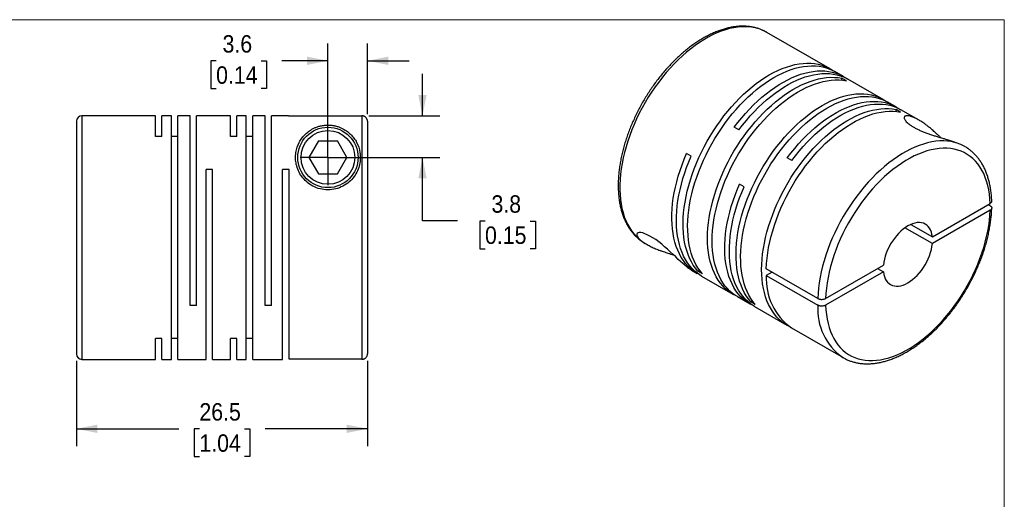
# Model space of a CAD drawing. Header units: millimetres. Extents: x 0 to 140, y 0 to 108.
# Tile 3 of 3: x 50 to 140, y 64 to 108. Entities that reach past the tile are written whole.
import ezdxf

# ---------------------------------------------------------------- set-up
doc = ezdxf.new("R2010")
doc.units = ezdxf.units.MM
doc.header["$LTSCALE"] = 0.5
doc.linetypes.add('SLD-Solid', pattern=[0])
doc.layers.add('SLD-0', color=7, linetype='SLD-Solid', lineweight=25)
doc.styles.add('SLDTEXTSTYLE0', font='GOTHIC.TTF', dxfattribs={"width": 0.913})
doc.dimstyles.new('SLDDIMSTYLE1', dxfattribs={"dimtxt": 1.5875, "dimasz": 1.905, "dimexe": 0, "dimexo": 0.0625, "dimgap": 0.396875, "dimtad": 0, "dimtih": 1, "dimtoh": 1, "dimdec": 1, "dimrnd": 1e-09, "dimzin": 12, "dimdsep": 46, "dimtxsty": 'SLDTEXTSTYLE0', "dimsah": 1, "dimcen": 0.09, "dimadec": 0, "dimazin": 3, "dimtfac": 1, "dimtdec": 1, "dimtmove": 0, "dimatfit": 0, "dimfxl": 0, "dimfrac": 2, "dimtolj": 1, "dimtzin": 12, "dimarcsym": 0})
doc.dimstyles.new('SLDDIMSTYLE3', dxfattribs={"dimtxt": 1.5875, "dimasz": 1.905, "dimexe": 0, "dimexo": 0.0625, "dimgap": 0.396875, "dimtad": 0, "dimtih": 1, "dimtoh": 1, "dimdec": 1, "dimrnd": 1e-09, "dimzin": 12, "dimdsep": 46, "dimtxsty": 'SLDTEXTSTYLE0', "dimsah": 1, "dimcen": 0.09, "dimadec": 0, "dimazin": 3, "dimtfac": 1, "dimtdec": 1, "dimtofl": 0, "dimtmove": 0, "dimatfit": 3, "dimfxl": 0, "dimfrac": 2, "dimtolj": 1, "dimtzin": 12, "dimarcsym": 0})

# ---------------------------------------------------------------- blocks, each defined once
blk = doc.blocks.new('Block2')
at = {"color": 7, "linetype": 'SLD-Solid', "lineweight": 18}
for p, q in [((139.701, 107.951), (0.001, 107.951)), ((139.701, 0.001), (139.701, 107.951))]:
    blk.add_line(p, q, dxfattribs=at)
blk = doc.blocks.new('_D_6')
at = {"layer": 'SLD-0'}
for p, q in [((55.211, 76.864), (55.211, 69.084)), ((81.711, 76.87), (81.711, 69.084)), ((55.211, 70.672), (64.532, 70.672)), ((66.408, 70.66), (65.925, 70.66)), ((65.925, 70.66), (65.925, 68.139)), ((70.514, 70.66), (70.997, 70.66)), ((70.997, 70.66), (70.997, 68.139)), ((81.711, 70.672), (72.39, 70.672)), ((65.925, 68.139), (66.408, 68.139)), ((70.997, 68.139), (70.514, 68.139))]:
    blk.add_line(p, q, dxfattribs=at)
for points in [[(55.211, 70.672), (57.116, 70.291), (57.116, 71.053)], [(81.711, 70.672), (79.806, 71.053), (79.806, 70.291)]]:
    blk.add_solid(points, dxfattribs=at)
at = {"layer": 'SLD-0', "char_height": 1.5875, "attachment_point": 1, "style": 'SLDTEXTSTYLE0'}
for s, insert in [('26.5', (66.408, 73.01)), ('1.04', (66.408, 70.167))]:
    blk.add_mtext(s, dxfattribs=dict(at, insert=insert))
blk = doc.blocks.new('_D_7')
at = {"layer": 'SLD-0'}
for p, q in [((86.721, 99.192), (86.721, 103.002)), ((81.846, 99.192), (88.309, 99.192)), ((78.746, 95.399), (88.309, 95.399)), ((86.721, 89.612), (86.721, 95.399)), ((89.896, 89.612), (86.721, 89.612)), ((92.417, 89.6), (91.934, 89.6)), ((91.934, 89.6), (91.934, 87.08)), ((96.523, 89.6), (97.006, 89.6)), ((97.006, 89.6), (97.006, 87.08)), ((91.934, 87.08), (92.417, 87.08)), ((97.006, 87.08), (96.523, 87.08))]:
    blk.add_line(p, q, dxfattribs=at)
for points in [[(86.721, 99.192), (87.102, 101.097), (86.34, 101.097)], [(86.721, 95.399), (86.34, 93.494), (87.102, 93.494)]]:
    blk.add_solid(points, dxfattribs=at)
at = {"layer": 'SLD-0', "char_height": 1.5875, "attachment_point": 1, "style": 'SLDTEXTSTYLE0'}
for s, insert in [('3.8', (93.004, 91.95)), ('0.15', (92.417, 89.107))]:
    blk.add_mtext(s, dxfattribs=dict(at, insert=insert))
blk = doc.blocks.new('_D_8')
at = {"layer": 'SLD-0'}
for p, q in [((78.111, 96.034), (78.111, 105.79)), ((81.711, 99.327), (81.711, 105.79)), ((67.929, 104.191), (67.446, 104.191)), ((67.446, 104.191), (67.446, 101.67)), ((72.035, 104.191), (72.519, 104.191)), ((72.519, 104.191), (72.519, 101.67)), ((78.111, 104.203), (73.911, 104.203)), ((81.711, 104.203), (85.521, 104.203)), ((67.446, 101.67), (67.929, 101.67)), ((72.519, 101.67), (72.035, 101.67))]:
    blk.add_line(p, q, dxfattribs=at)
for points in [[(78.111, 104.203), (76.206, 104.584), (76.206, 103.822)], [(81.711, 104.203), (83.616, 103.822), (83.616, 104.584)]]:
    blk.add_solid(points, dxfattribs=at)
at = {"layer": 'SLD-0', "char_height": 1.5875, "attachment_point": 1, "style": 'SLDTEXTSTYLE0'}
for s, insert in [('3.6', (68.516, 106.541)), ('0.14', (67.929, 103.698))]:
    blk.add_mtext(s, dxfattribs=dict(at, insert=insert))
blk = doc.blocks.new('SW_CENTERMARKSYMBOL_3')
at = {"layer": 'SLD-0', "color": 0}
for q in [(0, 2.54), (-2.54, 0), (0, -2.54), (2.54, 0)]:
    blk.add_line((0, 0), q, dxfattribs=at)

msp = doc.modelspace()

# ---------------------------------------------------------------- linework, layer by layer
for p, q in [((123.849, 103.466), (118.086, 106.793)), ((125.051, 102.772), (124.266, 103.225)), ((125.328, 102.375), (124.911, 102.616)), ((124.911, 102.437), (124.911, 102.616)), ((128.671, 100.682), (125.468, 102.531)), ((129.874, 99.988), (129.089, 100.441)), ((130.257, 99.53), (129.839, 99.771)), ((129.839, 99.592), (129.839, 99.771)), ((131.876, 98.832), (130.291, 99.747)), ((55.211, 98.699), (55.211, 77.499)), ((62.411, 99.199), (55.711, 99.199)), ((55.711, 99.199), (55.711, 76.999)), ((62.411, 97.306), (62.411, 99.199)), ((63.861, 99.199), (63.001, 99.199)), ((63.001, 97.306), (63.001, 99.199)), ((63.861, 76.999), (63.861, 99.199)), ((65.561, 99.199), (64.451, 99.199)), ((64.451, 76.999), (64.451, 99.199)), ((65.561, 81.899), (65.561, 99.199)), ((69.231, 99.199), (66.151, 99.199)), ((66.151, 81.899), (66.151, 99.199)), ((69.231, 97.306), (69.231, 99.199)), ((70.681, 99.199), (69.821, 99.199)), ((69.821, 97.306), (69.821, 99.199)), ((70.681, 76.999), (70.681, 99.199)), ((72.381, 99.199), (71.271, 99.199)), ((71.271, 76.999), (71.271, 99.199)), ((72.381, 81.899), (72.381, 99.199)), ((74.511, 99.199), (72.971, 99.199)), ((72.971, 81.899), (72.971, 99.199)), ((74.511, 99.192), (74.511, 99.199)), ((74.511, 99.192), (81.211, 99.192)), ((81.211, 99.192), (81.211, 77.005)), ((81.711, 98.692), (81.711, 77.505)), ((115.535, 97.905), (115.117, 98.146)), ((63.001, 97.306), (62.411, 97.306)), ((64.451, 97.306), (63.861, 97.306)), ((69.821, 97.306), (69.231, 97.306)), ((71.271, 97.306), (70.681, 97.306)), ((77.245, 96.899), (76.379, 95.399)), ((77.245, 96.899), (78.977, 96.899)), ((79.843, 95.399), (78.977, 96.899)), ((136.117, 96.384), (135.975, 96.466)), ((136.133, 96.375), (136.117, 96.384)), ((76.379, 95.399), (77.245, 93.899)), ((78.977, 93.899), (79.843, 95.399)), ((111.181, 95.508), (110.764, 95.749)), ((120.357, 95.121), (119.94, 95.362)), ((67.601, 94.299), (67.011, 94.299)), ((67.011, 76.999), (67.011, 94.299)), ((67.601, 76.999), (67.601, 94.299)), ((74.571, 94.299), (73.981, 94.299)), ((73.981, 76.999), (73.981, 94.299)), ((74.571, 77.005), (74.571, 94.299)), ((77.245, 93.899), (78.977, 93.899)), ((116.003, 92.724), (115.586, 92.965)), ((133.151, 88.16), (138.412, 91.197)), ((138.412, 90.585), (133.151, 87.547)), ((138.412, 90.993), (138.235, 91.095)), ((133.151, 87.547), (130.656, 88.988)), ((131.186, 89.294), (133.151, 88.16)), ((106.987, 87.567), (107.13, 87.484)), ((106.987, 87.567), (106.998, 87.56)), ((122.723, 82.548), (118.028, 85.259)), ((123.431, 82.549), (128.692, 85.586)), ((128.161, 85.28), (128.692, 84.973)), ((111.227, 85.119), (111.725, 84.832)), ((111.789, 85.032), (111.944, 85.122)), ((112.206, 84.791), (111.789, 85.032)), ((112.142, 84.591), (114.977, 82.954)), ((118.559, 84.953), (118.028, 84.647)), ((118.028, 84.647), (122.723, 81.936)), ((128.692, 84.973), (123.431, 81.936)), ((115.394, 82.713), (116.547, 82.048)), ((66.151, 81.899), (65.561, 81.899)), ((72.971, 81.899), (72.381, 81.899)), ((116.611, 82.248), (116.766, 82.338)), ((117.029, 82.007), (116.611, 82.248)), ((116.964, 81.807), (119.906, 80.109)), ((120.323, 79.868), (125.018, 77.158)), ((63.001, 78.891), (62.411, 78.891)), ((62.411, 76.999), (62.411, 78.891)), ((63.001, 76.999), (63.001, 78.891)), ((64.451, 78.891), (63.861, 78.891)), ((69.821, 78.891), (69.231, 78.891)), ((69.231, 76.999), (69.231, 78.891)), ((69.821, 76.999), (69.821, 78.891)), ((71.271, 78.891), (70.681, 78.891)), ((125.003, 77.167), (125.018, 77.158)), ((55.711, 76.999), (62.411, 76.999)), ((63.001, 76.999), (63.861, 76.999)), ((64.451, 76.999), (67.011, 76.999)), ((67.601, 76.999), (69.231, 76.999)), ((69.821, 76.999), (70.681, 76.999)), ((71.271, 76.999), (73.981, 76.999)), ((81.211, 77.005), (74.571, 77.005))]:
    msp.add_line(p, q)
at = {"flags": 128}
for points in [[(118.086, 106.793), (118.075, 106.8), (117.787, 106.948), (117.485, 107.072), (117.171, 107.17), (116.845, 107.243), (116.508, 107.29), (116.161, 107.312), (115.805, 107.307), (115.441, 107.277), (115.068, 107.221), (114.69, 107.139), (114.306, 107.032), (113.917, 106.899), (113.525, 106.742), (113.131, 106.561), (112.735, 106.355), (112.338, 106.126), (111.942, 105.874), (111.548, 105.6), (111.156, 105.305), (110.767, 104.989), (110.383, 104.653), (110.004, 104.297), (109.632, 103.924), (109.268, 103.533), (108.912, 103.126), (108.565, 102.704), (108.228, 102.268), (107.902, 101.819), (107.588, 101.358), (107.286, 100.886), (106.998, 100.405), (106.724, 99.916), (106.465, 99.42), (106.222, 98.918), (105.994, 98.411), (105.784, 97.902), (105.59, 97.39), (105.415, 96.878), (105.257, 96.367), (105.118, 95.858), (104.998, 95.352), (104.897, 94.851), (104.816, 94.356), (104.754, 93.868), (104.713, 93.388), (104.691, 92.918), (104.689, 92.459), (104.708, 92.013), (104.746, 91.579), (104.804, 91.16), (104.882, 90.755), (104.98, 90.368), (105.096, 89.998), (105.232, 89.646), (105.387, 89.313), (105.559, 89.001), (105.75, 88.709), (105.958, 88.439), (106.182, 88.191), (106.423, 87.966), (106.68, 87.765), (106.951, 87.588), (106.987, 87.567)], [(111.789, 85.032), (111.577, 85.294), (111.382, 85.578), (111.204, 85.882), (111.044, 86.207), (110.903, 86.551), (110.78, 86.914), (110.676, 87.294), (110.592, 87.691), (110.527, 88.103), (110.482, 88.53), (110.457, 88.97), (110.451, 89.423), (110.465, 89.887), (110.499, 90.361), (110.553, 90.844), (110.627, 91.334), (110.72, 91.831), (110.832, 92.333), (110.963, 92.839), (111.112, 93.347), (111.28, 93.856), (111.466, 94.366), (111.668, 94.874), (111.888, 95.38), (112.124, 95.882), (112.375, 96.379), (112.642, 96.869), (112.922, 97.352), (113.217, 97.826), (113.524, 98.289), (113.843, 98.742), (114.174, 99.182), (114.515, 99.609), (114.866, 100.021), (115.225, 100.417), (115.592, 100.797), (115.966, 101.16), (116.346, 101.504), (116.73, 101.828), (117.119, 102.132), (117.511, 102.416), (117.905, 102.677), (118.299, 102.917), (118.694, 103.133), (119.088, 103.326), (119.48, 103.495), (119.868, 103.639), (120.253, 103.759), (120.633, 103.854), (121.007, 103.923), (121.374, 103.967), (121.733, 103.986), (122.084, 103.978), (122.425, 103.945), (122.755, 103.887), (123.075, 103.803), (123.382, 103.694), (123.676, 103.56), (123.957, 103.401), (124.054, 103.339)], [(112.206, 84.791), (111.994, 85.053), (111.799, 85.337), (111.621, 85.641), (111.461, 85.966), (111.32, 86.31), (111.197, 86.673), (111.094, 87.053), (111.009, 87.45), (110.944, 87.862), (110.899, 88.289), (110.874, 88.729), (110.868, 89.182), (110.883, 89.646), (110.917, 90.12), (110.971, 90.603), (111.044, 91.093), (111.137, 91.59), (111.249, 92.092), (111.38, 92.598), (111.53, 93.106), (111.697, 93.616), (111.883, 94.125), (112.086, 94.634), (112.305, 95.139), (112.541, 95.641), (112.792, 96.138), (113.059, 96.628), (113.34, 97.111), (113.634, 97.585), (113.941, 98.048), (114.261, 98.501), (114.591, 98.941), (114.932, 99.368), (115.283, 99.78), (115.642, 100.177), (116.009, 100.556), (116.383, 100.919), (116.763, 101.263), (117.148, 101.587), (117.536, 101.891), (117.928, 102.175), (118.322, 102.436), (118.717, 102.676), (119.111, 102.892), (119.505, 103.085), (119.897, 103.254), (120.286, 103.399), (120.67, 103.518), (121.05, 103.613), (121.424, 103.682), (121.791, 103.726), (122.15, 103.745), (122.501, 103.737), (122.842, 103.704), (123.173, 103.646), (123.492, 103.562), (123.799, 103.453), (124.094, 103.319), (124.266, 103.225)], [(115.117, 98.146), (115.45, 98.583), (115.794, 99.007), (116.146, 99.416), (116.507, 99.809), (116.876, 100.185), (117.251, 100.543), (117.632, 100.883), (118.018, 101.203), (118.408, 101.503), (118.8, 101.781), (119.194, 102.038), (119.589, 102.272), (119.983, 102.484), (120.377, 102.671), (120.768, 102.835), (121.156, 102.974), (121.54, 103.088), (121.918, 103.177), (122.291, 103.241), (122.656, 103.28), (123.014, 103.292), (123.362, 103.279), (123.701, 103.241), (124.029, 103.176), (124.346, 103.087), (124.65, 102.972), (124.942, 102.833), (125.219, 102.669), (125.256, 102.645)], [(115.19, 82.84), (115.087, 82.893), (114.809, 83.057), (114.546, 83.245), (114.298, 83.457), (114.065, 83.691), (113.85, 83.949), (113.651, 84.227), (113.469, 84.527), (113.305, 84.848), (113.16, 85.188), (113.033, 85.546), (112.925, 85.923), (112.836, 86.316), (112.767, 86.725), (112.718, 87.149), (112.688, 87.586), (112.678, 88.036), (112.688, 88.498), (112.718, 88.97), (112.767, 89.451), (112.836, 89.939), (112.925, 90.435), (113.033, 90.936), (113.16, 91.441), (113.305, 91.949), (113.469, 92.458), (113.651, 92.968), (113.85, 93.477), (114.065, 93.983), (114.298, 94.486), (114.546, 94.984), (114.809, 95.476), (115.087, 95.96), (115.378, 96.436), (115.683, 96.902), (115.999, 97.357), (116.327, 97.8), (116.666, 98.23), (117.015, 98.645), (117.372, 99.045), (117.738, 99.429), (118.11, 99.795), (118.489, 100.143), (118.873, 100.472), (119.26, 100.781), (119.652, 101.069), (120.045, 101.336), (120.44, 101.58), (120.834, 101.801), (121.228, 102), (121.621, 102.174), (122.01, 102.324), (122.396, 102.449), (122.777, 102.549), (123.152, 102.624), (123.521, 102.674), (123.882, 102.698), (124.235, 102.696), (124.578, 102.669), (124.911, 102.616)], [(115.394, 82.713), (115.226, 82.816), (114.963, 83.004), (114.715, 83.216), (114.483, 83.451), (114.267, 83.708), (114.068, 83.987), (113.886, 84.287), (113.722, 84.607), (113.577, 84.947), (113.45, 85.305), (113.342, 85.682), (113.254, 86.075), (113.184, 86.484), (113.135, 86.908), (113.105, 87.345), (113.095, 87.795), (113.105, 88.257), (113.135, 88.729), (113.184, 89.21), (113.254, 89.699), (113.342, 90.194), (113.45, 90.695), (113.577, 91.2), (113.722, 91.708), (113.886, 92.217), (114.068, 92.727), (114.267, 93.236), (114.483, 93.742), (114.715, 94.245), (114.963, 94.743), (115.226, 95.235), (115.504, 95.719), (115.795, 96.195), (116.1, 96.661), (116.416, 97.116), (116.745, 97.559), (117.083, 97.989), (117.432, 98.405), (117.789, 98.805), (118.155, 99.188), (118.527, 99.555), (118.906, 99.903), (119.29, 100.231), (119.678, 100.54), (120.069, 100.828), (120.462, 101.095), (120.857, 101.339), (121.252, 101.561), (121.646, 101.759), (122.038, 101.933), (122.427, 102.083), (122.813, 102.208), (123.194, 102.309), (123.57, 102.384), (123.938, 102.433), (124.299, 102.457), (124.652, 102.455), (124.995, 102.428), (125.328, 102.375)], [(115.535, 97.905), (115.868, 98.343), (116.211, 98.766), (116.563, 99.175), (116.924, 99.568), (117.293, 99.944), (117.668, 100.302), (118.049, 100.642), (118.435, 100.962), (118.825, 101.262), (119.217, 101.54), (119.611, 101.797), (120.006, 102.032), (120.4, 102.243), (120.794, 102.431), (121.185, 102.594), (121.573, 102.733), (121.957, 102.848), (122.335, 102.937), (122.708, 103), (123.073, 103.039), (123.431, 103.051), (123.779, 103.038), (124.118, 103), (124.446, 102.936), (124.763, 102.846), (125.067, 102.732), (125.359, 102.592), (125.468, 102.531)], [(116.611, 82.248), (116.399, 82.51), (116.204, 82.794), (116.026, 83.098), (115.867, 83.423), (115.725, 83.767), (115.602, 84.13), (115.499, 84.51), (115.414, 84.907), (115.35, 85.319), (115.304, 85.746), (115.279, 86.186), (115.273, 86.639), (115.288, 87.103), (115.322, 87.577), (115.376, 88.06), (115.449, 88.55), (115.542, 89.047), (115.654, 89.549), (115.785, 90.055), (115.935, 90.563), (116.103, 91.073), (116.288, 91.582), (116.491, 92.09), (116.71, 92.596), (116.946, 93.098), (117.198, 93.595), (117.464, 94.085), (117.745, 94.568), (118.039, 95.042), (118.346, 95.505), (118.666, 95.958), (118.996, 96.398), (119.337, 96.825), (119.688, 97.237), (120.047, 97.633), (120.414, 98.013), (120.788, 98.376), (121.168, 98.72), (121.553, 99.044), (121.942, 99.348), (122.333, 99.632), (122.727, 99.893), (123.122, 100.133), (123.517, 100.349), (123.91, 100.542), (124.302, 100.711), (124.691, 100.856), (125.076, 100.975), (125.455, 101.07), (125.829, 101.139), (126.196, 101.183), (126.556, 101.202), (126.906, 101.194), (127.247, 101.161), (127.578, 101.103), (127.897, 101.019), (128.204, 100.91), (128.499, 100.776), (128.78, 100.617), (128.876, 100.555)], [(117.029, 82.007), (116.816, 82.269), (116.621, 82.553), (116.443, 82.858), (116.284, 83.182), (116.142, 83.526), (116.02, 83.889), (115.916, 84.269), (115.832, 84.666), (115.767, 85.078), (115.722, 85.505), (115.696, 85.945), (115.691, 86.398), (115.705, 86.862), (115.739, 87.336), (115.793, 87.819), (115.866, 88.309), (115.959, 88.806), (116.071, 89.308), (116.202, 89.814), (116.352, 90.322), (116.52, 90.832), (116.705, 91.341), (116.908, 91.85), (117.128, 92.355), (117.363, 92.857), (117.615, 93.354), (117.881, 93.844), (118.162, 94.327), (118.456, 94.801), (118.764, 95.265), (119.083, 95.717), (119.414, 96.157), (119.755, 96.584), (120.105, 96.996), (120.464, 97.393), (120.832, 97.773), (121.205, 98.135), (121.585, 98.479), (121.97, 98.803), (122.359, 99.107), (122.751, 99.391), (123.144, 99.653), (123.539, 99.892), (123.934, 100.108), (124.328, 100.301), (124.719, 100.47), (125.108, 100.615), (125.493, 100.734), (125.873, 100.829), (126.247, 100.899), (126.614, 100.942), (126.973, 100.961), (127.324, 100.953), (127.665, 100.92), (127.995, 100.862), (128.314, 100.778), (128.622, 100.669), (128.916, 100.535), (129.089, 100.441)], [(119.94, 95.362), (120.273, 95.8), (120.616, 96.223), (120.969, 96.632), (121.33, 97.025), (121.698, 97.401), (122.074, 97.759), (122.455, 98.099), (122.84, 98.419), (123.23, 98.719), (123.622, 98.997), (124.016, 99.254), (124.411, 99.489), (124.806, 99.7), (125.199, 99.887), (125.59, 100.051), (125.978, 100.19), (126.362, 100.304), (126.741, 100.394), (127.113, 100.457), (127.479, 100.496), (127.836, 100.508), (128.185, 100.495), (128.523, 100.457), (128.852, 100.393), (129.168, 100.303), (129.473, 100.188), (129.764, 100.049), (130.042, 99.885), (130.078, 99.861)], [(120.118, 79.995), (120.015, 80.048), (119.738, 80.212), (119.474, 80.4), (119.226, 80.612), (118.994, 80.846), (118.778, 81.103), (118.579, 81.382), (118.397, 81.682), (118.234, 82.003), (118.088, 82.343), (117.961, 82.701), (117.853, 83.077), (117.765, 83.471), (117.696, 83.88), (117.646, 84.303), (117.616, 84.741), (117.606, 85.191), (117.616, 85.653), (117.646, 86.124), (117.696, 86.605), (117.765, 87.094), (117.853, 87.59), (117.961, 88.091), (118.088, 88.596), (118.234, 89.103), (118.397, 89.613), (118.579, 90.123), (118.778, 90.631), (118.994, 91.138), (119.226, 91.641), (119.474, 92.139), (119.738, 92.63), (120.015, 93.115), (120.307, 93.591), (120.611, 94.057), (120.928, 94.512), (121.256, 94.955), (121.595, 95.385), (121.943, 95.8), (122.301, 96.2), (122.666, 96.584), (123.039, 96.95), (123.417, 97.298), (123.801, 97.627), (124.189, 97.936), (124.58, 98.224), (124.974, 98.49), (125.368, 98.735), (125.763, 98.956), (126.157, 99.154), (126.549, 99.329), (126.939, 99.479), (127.325, 99.604), (127.706, 99.704), (128.081, 99.779), (128.45, 99.829), (128.811, 99.853), (129.163, 99.851), (129.506, 99.824), (129.839, 99.771)], [(118.028, 85.259), (118.052, 85.731), (118.095, 86.213), (118.159, 86.704), (118.242, 87.201), (118.345, 87.704), (118.468, 88.212), (118.609, 88.723), (118.769, 89.237), (118.948, 89.75), (119.144, 90.263), (119.357, 90.774), (119.588, 91.282), (119.834, 91.785), (120.096, 92.282), (120.373, 92.772), (120.663, 93.254), (120.968, 93.726), (121.285, 94.187), (121.613, 94.635), (121.953, 95.071), (122.303, 95.492), (122.661, 95.898), (123.029, 96.287), (123.403, 96.659), (123.784, 97.012), (124.17, 97.346), (124.561, 97.66), (124.954, 97.953), (125.351, 98.224), (125.748, 98.472), (126.146, 98.697), (126.543, 98.899), (126.939, 99.076), (127.332, 99.229), (127.721, 99.357), (128.105, 99.459), (128.483, 99.536), (128.855, 99.587), (129.219, 99.612), (129.575, 99.61), (129.921, 99.583), (130.257, 99.53)], [(120.357, 95.121), (120.69, 95.559), (121.033, 95.982), (121.386, 96.391), (121.747, 96.784), (122.116, 97.16), (122.491, 97.518), (122.872, 97.858), (123.258, 98.178), (123.647, 98.478), (124.039, 98.757), (124.433, 99.013), (124.828, 99.248), (125.223, 99.459), (125.616, 99.647), (126.007, 99.81), (126.395, 99.949), (126.779, 100.064), (127.158, 100.153), (127.53, 100.216), (127.896, 100.255), (128.253, 100.267), (128.602, 100.254), (128.941, 100.216), (129.269, 100.152), (129.585, 100.062), (129.89, 99.948), (130.181, 99.808), (130.291, 99.747)], [(136.117, 96.384), (136.094, 96.397), (135.806, 96.544), (135.505, 96.667), (135.191, 96.764), (134.866, 96.836), (134.53, 96.882), (134.183, 96.903), (133.828, 96.898), (133.464, 96.867), (133.093, 96.81), (132.715, 96.728), (132.332, 96.621), (131.945, 96.489), (131.554, 96.332), (131.16, 96.151), (130.765, 95.946), (130.37, 95.717), (129.975, 95.466), (129.581, 95.193), (129.191, 94.899), (128.803, 94.584), (128.42, 94.249), (128.042, 93.895), (127.671, 93.523), (127.308, 93.133), (126.952, 92.728), (126.606, 92.308), (126.269, 91.873), (125.944, 91.426), (125.63, 90.966), (125.329, 90.496), (125.042, 90.017), (124.768, 89.529), (124.509, 89.035), (124.265, 88.534), (124.038, 88.029), (123.826, 87.521), (123.633, 87.011), (123.456, 86.501), (123.298, 85.991), (123.158, 85.483), (123.037, 84.978), (122.935, 84.478), (122.853, 83.984), (122.79, 83.497), (122.747, 83.018), (122.723, 82.548)], [(138.412, 91.197), (138.388, 91.633), (138.344, 92.055), (138.28, 92.462), (138.195, 92.853), (138.091, 93.227), (137.968, 93.584), (137.826, 93.921), (137.665, 94.238), (137.485, 94.534), (137.288, 94.809), (137.074, 95.062), (136.843, 95.291), (136.596, 95.497), (136.333, 95.679), (136.056, 95.836), (135.765, 95.968), (135.461, 96.075), (135.144, 96.155), (134.817, 96.21), (134.478, 96.239), (134.13, 96.241), (133.773, 96.217), (133.409, 96.167), (133.038, 96.092), (132.661, 95.99), (132.279, 95.863), (131.894, 95.71), (131.506, 95.533), (131.116, 95.332), (130.726, 95.106), (130.337, 94.858), (129.949, 94.587), (129.563, 94.295), (129.182, 93.981), (128.805, 93.648), (128.434, 93.295), (128.069, 92.924), (127.712, 92.536), (127.364, 92.132), (127.026, 91.713), (126.698, 91.279), (126.382, 90.833), (126.077, 90.376), (125.786, 89.908), (125.509, 89.431), (125.247, 88.946), (125, 88.455), (124.769, 87.958), (124.554, 87.458), (124.357, 86.956), (124.178, 86.452), (124.017, 85.949), (123.874, 85.447), (123.751, 84.949), (123.647, 84.455), (123.563, 83.966), (123.499, 83.485), (123.455, 83.012), (123.431, 82.549)], [(111.937, 84.718), (111.674, 84.861), (111.403, 85.04), (111.146, 85.244), (110.906, 85.471), (110.681, 85.721), (110.474, 85.993), (110.284, 86.287), (110.112, 86.602), (109.959, 86.938), (109.824, 87.292), (109.708, 87.665), (109.612, 88.056), (109.536, 88.463), (109.479, 88.885), (109.443, 89.321), (109.426, 89.771), (109.43, 90.233), (109.454, 90.705), (109.498, 91.187), (109.562, 91.678), (109.646, 92.176), (109.749, 92.679), (109.872, 93.187), (110.014, 93.698), (110.175, 94.211), (110.353, 94.725), (110.55, 95.238), (110.764, 95.749)], [(112.142, 84.591), (112.034, 84.656), (111.767, 84.839), (111.516, 85.045), (111.28, 85.275), (111.06, 85.527), (110.857, 85.801), (110.672, 86.096), (110.504, 86.412), (110.355, 86.748), (110.224, 87.103), (110.112, 87.475), (110.019, 87.865), (109.945, 88.27), (109.891, 88.691), (109.857, 89.125), (109.843, 89.573), (109.848, 90.032), (109.874, 90.501), (109.919, 90.981), (109.984, 91.468), (110.068, 91.962), (110.172, 92.462), (110.295, 92.966), (110.436, 93.473), (110.596, 93.982), (110.773, 94.492), (110.969, 95.001), (111.181, 95.508)], [(116.76, 81.934), (116.72, 81.954), (116.439, 82.113), (116.172, 82.295), (115.921, 82.502), (115.685, 82.732), (115.466, 82.984), (115.263, 83.258), (115.077, 83.553), (114.91, 83.869), (114.76, 84.205), (114.629, 84.559), (114.517, 84.932), (114.424, 85.321), (114.351, 85.727), (114.297, 86.148), (114.262, 86.582), (114.248, 87.03), (114.254, 87.489), (114.279, 87.958), (114.324, 88.437), (114.389, 88.925), (114.474, 89.419), (114.577, 89.919), (114.7, 90.423), (114.841, 90.93), (115.001, 91.439), (115.179, 91.949), (115.374, 92.458), (115.586, 92.965)], [(116.964, 81.807), (116.856, 81.872), (116.59, 82.055), (116.338, 82.261), (116.102, 82.491), (115.883, 82.743), (115.68, 83.017), (115.494, 83.312), (115.327, 83.628), (115.177, 83.964), (115.046, 84.319), (114.934, 84.691), (114.841, 85.081), (114.768, 85.486), (114.714, 85.907), (114.68, 86.341), (114.665, 86.789), (114.671, 87.248), (114.696, 87.718), (114.741, 88.197), (114.806, 88.684), (114.891, 89.178), (114.994, 89.678), (115.117, 90.182), (115.258, 90.689), (115.418, 91.199), (115.596, 91.708), (115.791, 92.217), (116.003, 92.724)], [(123.431, 81.936), (123.455, 81.5), (123.499, 81.078), (123.563, 80.671), (123.647, 80.28), (123.751, 79.906), (123.874, 79.55), (124.017, 79.212), (124.178, 78.895), (124.357, 78.599), (124.554, 78.324), (124.769, 78.071), (125, 77.842), (125.247, 77.636), (125.509, 77.454), (125.786, 77.297), (126.077, 77.165), (126.382, 77.059), (126.698, 76.978), (127.026, 76.923), (127.364, 76.895), (127.712, 76.892), (128.069, 76.916), (128.434, 76.966), (128.805, 77.042), (129.182, 77.143), (129.563, 77.271), (129.949, 77.423), (130.337, 77.6), (130.726, 77.802), (131.116, 78.027), (131.506, 78.275), (131.894, 78.546), (132.279, 78.838), (132.661, 79.152), (133.038, 79.485), (133.409, 79.838), (133.773, 80.209), (134.13, 80.597), (134.478, 81.001), (134.817, 81.421), (135.144, 81.854), (135.461, 82.3), (135.765, 82.758), (136.056, 83.226), (136.333, 83.703), (136.596, 84.187), (136.843, 84.679), (137.074, 85.175), (137.288, 85.675), (137.485, 86.177), (137.665, 86.681), (137.826, 87.184), (137.968, 87.686), (138.091, 88.184), (138.195, 88.678), (138.28, 89.167), (138.344, 89.648), (138.388, 90.121), (138.412, 90.585)], [(133.151, 88.16), (133.115, 88.386), (133.058, 88.596), (132.981, 88.787), (132.885, 88.956), (132.771, 89.104), (132.639, 89.227), (132.492, 89.326), (132.329, 89.399), (132.153, 89.445), (131.966, 89.464), (131.769, 89.457), (131.564, 89.422), (131.353, 89.36), (131.138, 89.272), (130.921, 89.159), (130.704, 89.022), (130.489, 88.861), (130.278, 88.679), (130.073, 88.478), (129.876, 88.258), (129.689, 88.022), (129.513, 87.773), (129.351, 87.513), (129.203, 87.244), (129.072, 86.968), (128.957, 86.689), (128.861, 86.408), (128.785, 86.129), (128.728, 85.854), (128.692, 85.586)], [(111.228, 85.12), (111.163, 85.157), (111.042, 85.236), (110.92, 85.323), (110.796, 85.418), (110.608, 85.57), (110.415, 85.739), (110.214, 85.92), (110.009, 86.112), (109.778, 86.33), (109.538, 86.558), (109.289, 86.792), (109.034, 87.027), (108.77, 87.261), (108.501, 87.489), (108.228, 87.705), (107.955, 87.907), (107.689, 88.084), (107.434, 88.235), (107.193, 88.358), (106.972, 88.451), (106.771, 88.514), (106.599, 88.545), (106.459, 88.547), (106.352, 88.522), (106.281, 88.474), (106.245, 88.406), (106.24, 88.35), (106.252, 88.287), (106.28, 88.217), (106.372, 88.075), (106.522, 87.917), (106.73, 87.745), (106.73, 87.745)], [(128.692, 84.973), (128.728, 84.747), (128.785, 84.537), (128.861, 84.347), (128.957, 84.177), (129.072, 84.03), (129.203, 83.906), (129.351, 83.807), (129.513, 83.734), (129.689, 83.688), (129.876, 83.669), (130.073, 83.677), (130.278, 83.711), (130.489, 83.773), (130.704, 83.861), (130.921, 83.974), (131.138, 84.112), (131.353, 84.272), (131.564, 84.454), (131.769, 84.656), (131.966, 84.875), (132.153, 85.111), (132.329, 85.36), (132.492, 85.62), (132.639, 85.89), (132.771, 86.165), (132.885, 86.445), (132.981, 86.725), (133.058, 87.004), (133.115, 87.279), (133.151, 87.547)]]:
    msp.add_lwpolyline(points, dxfattribs=at)
for radius in [2.75, 2.45]:
    msp.add_circle((78.111, 95.399), radius)
for centre, radius, start, end in [((55.711, 98.699), 0.5, 90, 180), ((123.513, 84.34), 5.493, 176.8035, 234.50179), ((128.092, 81.573), 5.381, 176.12761, 234.95736), ((55.711, 77.499), 0.5, 180, 270)]:
    msp.add_arc(centre, radius, start, end)
for points, knots in [([(118.092, 106.786), (118.051, 106.811), (117.918, 106.89), (117.681, 107.001), (117.382, 107.119), (117.072, 107.213), (116.751, 107.284), (116.421, 107.332), (116.082, 107.357), (115.734, 107.358), (115.379, 107.336), (115.017, 107.29), (114.649, 107.22), (114.276, 107.127), (113.899, 107.011), (113.52, 106.872), (113.138, 106.71), (112.755, 106.526), (112.372, 106.321), (111.989, 106.094), (111.609, 105.847), (111.231, 105.58), (110.856, 105.294), (110.485, 104.99), (110.119, 104.667), (109.759, 104.328), (109.406, 103.973), (109.059, 103.603), (108.721, 103.218), (108.391, 102.82), (108.071, 102.409), (107.761, 101.986), (107.462, 101.552), (107.174, 101.109), (106.898, 100.657), (106.635, 100.197), (106.385, 99.73), (106.149, 99.258), (105.927, 98.78), (105.72, 98.3), (105.529, 97.816), (105.353, 97.331), (105.193, 96.846), (105.05, 96.361), (104.924, 95.878), (104.816, 95.398), (104.724, 94.921), (104.651, 94.449), (104.596, 93.983), (104.559, 93.524), (104.54, 93.073), (104.54, 92.63), (104.559, 92.198), (104.597, 91.776), (104.653, 91.367), (104.728, 90.97), (104.822, 90.588), (104.934, 90.22), (105.064, 89.869), (105.212, 89.534), (105.378, 89.218), (105.561, 88.92), (105.76, 88.642), (105.975, 88.385), (106.205, 88.148), (106.449, 87.932), (106.708, 87.74), (106.892, 87.617), (106.993, 87.564), (107, 87.56)], [0, 0, 0, 0, 0.006614, 0.02135, 0.036089, 0.050852, 0.065661, 0.080531, 0.095473, 0.110493, 0.12559, 0.140762, 0.155999, 0.171292, 0.186629, 0.202001, 0.217397, 0.232808, 0.248229, 0.263652, 0.279073, 0.29449, 0.3099, 0.325303, 0.340698, 0.356086, 0.371465, 0.386838, 0.402203, 0.417563, 0.432918, 0.448269, 0.463616, 0.478961, 0.494305, 0.509648, 0.524991, 0.540336, 0.555683, 0.571033, 0.586386, 0.601745, 0.61711, 0.632481, 0.64786, 0.663247, 0.678643, 0.694049, 0.709464, 0.724889, 0.740323, 0.755765, 0.771213, 0.786664, 0.802112, 0.817552, 0.832975, 0.848372, 0.863733, 0.879046, 0.894299, 0.909481, 0.924586, 0.939608, 0.954549, 0.969415, 0.984221, 0.998982, 1, 1, 1, 1]), ([(81.711, 98.692), (81.71, 98.716), (81.708, 98.764), (81.692, 98.833), (81.669, 98.897), (81.637, 98.956), (81.6, 99.009), (81.557, 99.054), (81.511, 99.094), (81.462, 99.126), (81.412, 99.151), (81.361, 99.17), (81.31, 99.183), (81.26, 99.191), (81.227, 99.192), (81.211, 99.192)], [0, 0, 0, 0, 0.092256, 0.181957, 0.269103, 0.353692, 0.435726, 0.515204, 0.592126, 0.666492, 0.738303, 0.807558, 0.874259, 0.938406, 1, 1, 1, 1]), ([(133.92, 97.199), (133.912, 97.207), (133.881, 97.237), (133.825, 97.291), (133.751, 97.36), (133.675, 97.431), (133.592, 97.508), (133.493, 97.599), (133.366, 97.713), (133.212, 97.848), (133.052, 97.985), (132.903, 98.108), (132.777, 98.21), (132.632, 98.323), (132.465, 98.448), (132.276, 98.58), (132.101, 98.696), (131.939, 98.796), (131.763, 98.897), (131.575, 98.994), (131.379, 99.08), (131.204, 99.143), (131.044, 99.185), (130.899, 99.206), (130.776, 99.202), (130.682, 99.175), (130.617, 99.126), (130.584, 99.054), (130.588, 98.961), (130.632, 98.851), (130.715, 98.726), (130.839, 98.59), (131.004, 98.447), (131.205, 98.299), (131.369, 98.2), (131.452, 98.15)], [0, 0, 0, 0, 0.004032, 0.015505, 0.027541, 0.040142, 0.053307, 0.068513, 0.089611, 0.116599, 0.145952, 0.170823, 0.19246, 0.210861, 0.246037, 0.27938, 0.310895, 0.340587, 0.368465, 0.410305, 0.450489, 0.489057, 0.526057, 0.56688, 0.606716, 0.645656, 0.683799, 0.72333, 0.762715, 0.802078, 0.841545, 0.880838, 0.920269, 0.959952, 1, 1, 1, 1]), ([(78.111, 92.449), (78.35, 92.449), (78.825, 92.507), (79.489, 92.759), (80.061, 93.15), (80.508, 93.639), (80.824, 94.188), (81.007, 94.747), (81.076, 95.307), (81.034, 96.008), (80.82, 96.639), (80.486, 97.169), (80.177, 97.522), (79.807, 97.829), (79.439, 98.044), (79.097, 98.184), (78.805, 98.272), (78.48, 98.332), (78.127, 98.355), (77.773, 98.336), (77.443, 98.278), (77.147, 98.192), (76.8, 98.052), (76.43, 97.839), (76.056, 97.533), (75.744, 97.18), (75.406, 96.648), (75.19, 96.016), (75.146, 95.313), (75.214, 94.754), (75.395, 94.194), (75.71, 93.645), (76.156, 93.155), (76.727, 92.762), (77.393, 92.507), (77.871, 92.449), (78.111, 92.449)], [0, 0, 0, 0, 0.031417, 0.062444, 0.093686, 0.124965, 0.155522, 0.187499, 0.217432, 0.249918, 0.312134, 0.343117, 0.374142, 0.405435, 0.436732, 0.452286, 0.467818, 0.484342, 0.499316, 0.514305, 0.53074, 0.546456, 0.562156, 0.593501, 0.624681, 0.656032, 0.687208, 0.749637, 0.78218, 0.81216, 0.844146, 0.874709, 0.905986, 0.937223, 0.968414, 1, 1, 1, 1]), ([(131.452, 98.15), (131.54, 98.102), (131.715, 98.005), (132.01, 97.865), (132.323, 97.733), (132.65, 97.608), (132.985, 97.49), (133.324, 97.38), (133.66, 97.277), (133.983, 97.18), (134.291, 97.089), (134.55, 97.012), (134.768, 96.945), (134.95, 96.888), (135.127, 96.829), (135.299, 96.768), (135.467, 96.705), (135.626, 96.64), (135.775, 96.572), (135.89, 96.514), (135.953, 96.478), (135.975, 96.466)], [0, 0, 0, 0, 0.0614584, 0.1223649, 0.1828888, 0.2432026, 0.3041116, 0.3648589, 0.4256368, 0.4866376, 0.5454847, 0.6055592, 0.6463752, 0.6878461, 0.7300121, 0.7754326, 0.8223856, 0.8709091, 0.9210375, 0.972802, 1, 1, 1, 1]), ([(138.558, 91.406), (138.557, 91.427), (138.554, 91.593), (138.534, 91.898), (138.491, 92.316), (138.428, 92.721), (138.346, 93.113), (138.246, 93.49), (138.128, 93.852), (137.991, 94.198), (137.837, 94.527), (137.665, 94.837), (137.477, 95.128), (137.272, 95.399), (137.052, 95.649), (136.817, 95.879), (136.568, 96.086), (136.34, 96.251), (136.19, 96.338), (136.133, 96.371)], [0, 0, 0, 0, 0.009011, 0.07349, 0.137988, 0.202467, 0.266899, 0.33125, 0.395479, 0.45954, 0.523383, 0.586961, 0.650232, 0.713168, 0.77576, 0.838021, 0.899987, 0.96172, 1, 1, 1, 1]), ([(125.003, 77.17), (125.037, 77.149), (125.162, 77.073), (125.392, 76.963), (125.69, 76.843), (125.999, 76.747), (126.319, 76.673), (126.648, 76.623), (126.986, 76.595), (127.333, 76.591), (127.688, 76.611), (128.049, 76.655), (128.416, 76.722), (128.789, 76.812), (129.165, 76.926), (129.545, 77.063), (129.926, 77.222), (130.309, 77.404), (130.692, 77.607), (131.074, 77.832), (131.455, 78.077), (131.834, 78.342), (132.209, 78.626), (132.58, 78.928), (132.947, 79.248), (133.307, 79.586), (133.662, 79.939), (134.009, 80.308), (134.348, 80.691), (134.679, 81.088), (135, 81.498), (135.311, 81.92), (135.612, 82.352), (135.901, 82.794), (136.178, 83.246), (136.442, 83.705), (136.694, 84.171), (136.931, 84.643), (137.155, 85.12), (137.363, 85.6), (137.556, 86.083), (137.734, 86.568), (137.895, 87.054), (138.04, 87.538), (138.167, 88.022), (138.278, 88.503), (138.371, 88.98), (138.446, 89.452), (138.503, 89.919), (138.542, 90.364), (138.553, 90.648), (138.558, 90.783)], [0, 0, 0, 0, 0.007566, 0.027543, 0.047521, 0.067531, 0.087599, 0.107748, 0.127994, 0.148344, 0.168801, 0.189358, 0.210006, 0.23073, 0.251517, 0.272352, 0.29322, 0.314111, 0.335015, 0.355924, 0.376831, 0.397731, 0.418623, 0.439506, 0.460378, 0.481239, 0.502089, 0.52293, 0.543761, 0.564585, 0.585402, 0.606213, 0.627019, 0.647822, 0.668623, 0.689423, 0.710224, 0.731026, 0.75183, 0.772639, 0.793453, 0.814273, 0.835101, 0.855939, 0.876786, 0.897645, 0.918515, 0.939399, 0.960296, 0.981205, 1, 1, 1, 1]), ([(138.412, 91.197), (138.438, 91.214), (138.488, 91.247), (138.534, 91.307), (138.558, 91.36), (138.557, 91.394), (138.556, 91.406)], [0, 0, 0, 0, 0.290944, 0.568713, 0.833299, 1, 1, 1, 1]), ([(138.412, 90.993), (138.428, 90.983), (138.461, 90.962), (138.501, 90.926), (138.533, 90.884), (138.554, 90.837), (138.561, 90.787), (138.552, 90.734), (138.525, 90.681), (138.48, 90.629), (138.435, 90.6), (138.412, 90.585)], [0, 0, 0, 0, 0.089811, 0.184947, 0.285408, 0.391195, 0.502308, 0.618746, 0.740509, 0.867594, 1, 1, 1, 1]), ([(106.73, 87.745), (106.771, 87.715), (106.857, 87.653), (107.003, 87.559), (107.168, 87.461), (107.352, 87.361), (107.544, 87.265), (107.745, 87.173), (107.943, 87.087), (108.149, 87.003), (108.373, 86.918), (108.612, 86.832), (108.851, 86.751), (109.053, 86.686), (109.25, 86.625), (109.416, 86.574), (109.531, 86.541), (109.567, 86.53)], [0, 0, 0, 0, 0.066179, 0.135437, 0.207804, 0.283305, 0.361965, 0.429461, 0.503364, 0.569946, 0.637461, 0.722395, 0.796168, 0.856251, 0.902641, 0.969568, 1, 1, 1, 1]), ([(122.723, 82.548), (122.741, 82.539), (122.776, 82.52), (122.84, 82.497), (122.912, 82.479), (122.993, 82.467), (123.08, 82.463), (123.172, 82.468), (123.264, 82.483), (123.354, 82.509), (123.405, 82.535), (123.431, 82.549)], [0, 0, 0, 0, 0.089811, 0.184947, 0.285408, 0.391195, 0.502308, 0.618746, 0.740509, 0.867594, 1, 1, 1, 1]), ([(123.431, 81.936), (123.413, 81.927), (123.378, 81.908), (123.318, 81.886), (123.256, 81.869), (123.192, 81.858), (123.128, 81.852), (123.066, 81.851), (123.005, 81.853), (122.948, 81.86), (122.894, 81.871), (122.845, 81.884), (122.8, 81.899), (122.759, 81.917), (122.735, 81.93), (122.723, 81.936)], [0, 0, 0, 0, 0.0922563, 0.1819573, 0.2691027, 0.3536923, 0.435726, 0.5152038, 0.5921258, 0.666492, 0.7383028, 0.8075584, 0.8742594, 0.9384064, 1, 1, 1, 1]), ([(81.211, 77.005), (81.235, 77.006), (81.283, 77.008), (81.356, 77.025), (81.43, 77.053), (81.502, 77.095), (81.569, 77.152), (81.627, 77.223), (81.673, 77.307), (81.705, 77.403), (81.709, 77.471), (81.711, 77.505)], [0, 0, 0, 0, 0.089811, 0.184947, 0.285408, 0.391195, 0.502308, 0.618746, 0.740509, 0.867594, 1, 1, 1, 1])]:
    msp.add_open_spline(points, degree=3, knots=knots)

# ---------------------------------------------------------------- block references
at = {"color": 7, "linetype": 'Continuous'}
msp.add_blockref('Block2', (0, 0), dxfattribs=at)
at = {"layer": 'SLD-0'}
msp.add_blockref('SW_CENTERMARKSYMBOL_3', (78.111, 95.399), dxfattribs=at)

# ---------------------------------------------------------------- dimensions: what is measured, and where the dimension line sits
for base, p1, p2, dimstyle, picture, middle in [((78.111, 104.203), (81.711, 98.692), (78.111, 95.399), 'SLDDIMSTYLE1', '_D_8', (69.982, 104.203)), ((55.211, 70.672), (81.711, 77.505), (55.211, 77.499), 'SLDDIMSTYLE3', '_D_6', (68.461, 70.672))]:
    dim = msp.add_linear_dim(base=base, p1=p1, p2=p2, dimstyle=dimstyle, dxfattribs=at)
    dim.commit()
    dim.dimension.update_dxf_attribs({"geometry": picture, "text_midpoint": middle, "dimtype": 160})
dim = msp.add_linear_dim(base=(86.721, 99.192), p1=(78.111, 95.399), p2=(81.211, 99.192), angle=90, dimstyle='SLDDIMSTYLE1', dxfattribs=at)
dim.commit()
dim.dimension.update_dxf_attribs({"geometry": '_D_7', "text_midpoint": (86.721, 89.612), "dimtype": 160})

doc.saveas('drawing.dxf')
